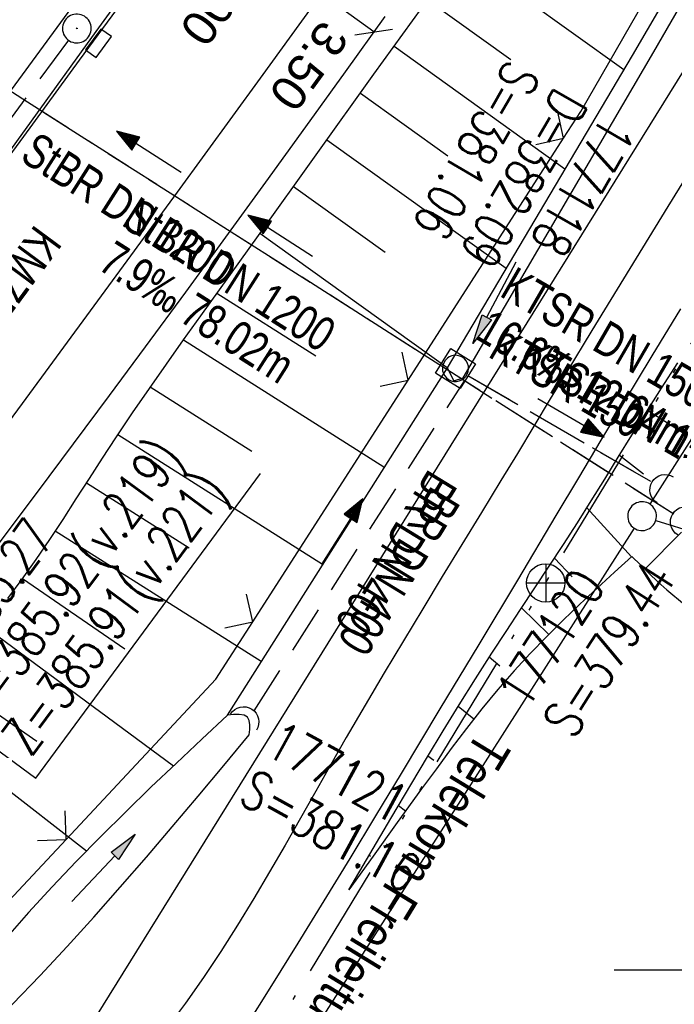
# Model space of a CAD drawing. Extents: x 508656 to 509297, y 448622 to 449584.
# Tile 15 of 53: x 508864 to 508898, y 448798 to 448850. Entities that reach past the tile are written whole.
import ezdxf
from ezdxf.enums import TextEntityAlignment as Align

# ---------------------------------------------------------------- set-up
doc = ezdxf.new("R2010")
doc.units = 0
doc.header["$LTSCALE"] = 10
doc.header["$MEASUREMENT"] = 0
for name, pattern in [('ACAD_ISO14W100', [25.5, 12, -3, 0.5, -3, 0.5, -3, 0.5, -3]), ('ACHSE', [5.5, 4, -0.5, 0.5, -0.5]), ('AUSGEZOGEN', [0]), ('LT00', [0]), ('LT12', [0.4, 0.3, -0.1]), ('STRICHLINIE2', [0.375, 0.25, -0.125])]:
    doc.linetypes.add(name, pattern=pattern)
doc.layers.get('0').update_dxf_attribs({"linetype": 'LT00'})
for name, color, linetype in [('--EK_FBR', 250, 'LT00'), ('--EK_Halt-Pfeil', 4, 'LT00'), ('--EK_Haltung', 7, 'STRICHLINIE2'), ('--EK_Haltung-Text', 140, 'LT00'), ('--EK_Schacht-Text', 5, 'LT00'), ('--EL_DFK_AB_L', 21, 'LT00'), ('--EL_Halt-Pfeil', 4, 'LT00'), ('--EL_Haltung', 182, 'STRICHLINIE2'), ('--EL_Haltung-Text', 182, 'LT00'), ('-AX-093', 35, 'ACHSE'), ('BEMAßUNG', 255, 'Continuous'), ('DFK_AB_L', 21, 'LT00'), ('DFK_GZPKT', 250, 'LT00'), ('DFK_KATASTER', 250, 'LT00'), ('DL', 182, 'LT12'), ('DL_PFEIL', 201, 'LT00'), ('DL_TEXT', 182, 'LT00'), ('PFEIL', 140, 'AUSGEZOGEN'), ('TELEKOM', 210, 'ACAD_ISO14W100'), ('TELEKOM_TEXT', 210, 'Continuous'), ('V124_AFBR_BAB', 250, 'LT00'), ('V124_BOESCH', 250, 'LT00'), ('V124_BOSCHUNG', 250, 'LT00'), ('V124_GRABEN', 250, 'LT00'), ('V124_H_BORD', 8, 'LT00'), ('V124_KA_MULD', 182, 'LT00'), ('V124_KA_PRUF', 182, 'LT00'), ('V124_LD_MARK', 250, 'LT00'), ('V124_RASTER', 250, 'LT00'), ('V124_SINKK', 182, 'LT00'), ('V124_UK_DURCH', 182, 'LT00'), ('V124_ZAUN', 40, 'LT00')]:
    doc.layers.add(name, color=color, linetype=linetype)
doc.styles.add('Arial', font='ARIAL.TTF')
doc.styles.add('Haltungsbeschriftung', font='ARIAL.TTF', dxfattribs={"width": 0.75})
doc.styles.add('schachtbeschriftung', font='romans.shx', dxfattribs={"width": 0.75, "height": 2})
doc.styles.add('Versorgungsltg', font='ARIAL.TTF', dxfattribs={"width": 0.8, "height": 2})

# ---------------------------------------------------------------- blocks, each defined once
blk = doc.blocks.new('SYMB7010')
at = {"color": 0, "linetype": 'ByBlock'}
for points in [[(-0.031408, 0.499213), (-0.093728, 0.49134), (-0.15457, 0.475719), (-0.212975, 0.452595), (-0.268021, 0.422333), (-0.31884, 0.385411), (-0.36463, 0.342411), (-0.40467, 0.29401), (-0.438329, 0.240973), (-0.465074, 0.184136), (-0.484486, 0.124395), (-0.496256, 0.062692), (-0.5002, 0)], [(0.5002, 0), (0.496256, 0.062692), (0.484485, 0.124395), (0.465074, 0.184136), (0.438329, 0.240973), (0.40467, 0.29401), (0.36463, 0.342411), (0.31884, 0.385411), (0.268021, 0.422333), (0.212975, 0.452595), (0.15457, 0.475719), (0.093728, 0.49134), (0.031408, 0.499213), (-0.031408, 0.499213)], [(-0.5002, 0), (-0.496256, -0.062692), (-0.484486, -0.124395), (-0.465075, -0.184136), (-0.438329, -0.240973), (-0.404671, -0.29401), (-0.36463, -0.342411), (-0.31884, -0.385411), (-0.268021, -0.422333), (-0.212975, -0.452595), (-0.154571, -0.475719), (-0.093728, -0.49134), (-0.031408, -0.499213), (0.031408, -0.499213)], [(0.031408, -0.499213), (0.093728, -0.491341), (0.15457, -0.475719), (0.212975, -0.452595), (0.268021, -0.422333), (0.31884, -0.385411), (0.36463, -0.342411), (0.404671, -0.294011), (0.438329, -0.240974), (0.465075, -0.184136), (0.484486, -0.124395), (0.496256, -0.062692), (0.500201, 0)]]:
    blk.add_lwpolyline(points, dxfattribs=at)
blk = doc.blocks.new('Pfreil3')
at = {"layer": 'PFEIL'}
blk.add_hatch(color=256, dxfattribs=at).paths.add_polyline_path([(-1.549, 0.273), (-1.549, -0.273), (0, 0)])
for p, q in [((-1.549, 0), (-4.831, 0)), ((-1.549, -0.273), (-1.549, 0.273)), ((-1.549, 0.273), (0, 0)), ((0, 0), (-1.549, -0.273))]:
    blk.add_line(p, q, dxfattribs=at)
blk = doc.blocks.new('SYMB0024')
at = {"color": 0, "linetype": 'ByBlock'}
for p, q in [((-0.5, 0.5), (0, 0)), ((0, 0), (0.5, 0.5))]:
    blk.add_line(p, q, dxfattribs=at)
blk = doc.blocks.new('SYMB0003')
at = {"color": 0, "linetype": 'ByBlock'}
for p, q in [((-0.015712, 0), (0.010166, 0.012015)), ((0, -0.021257), (-0.015712, 0)), ((0.010166, 0.012015), (0, -0.021257))]:
    blk.add_line(p, q, dxfattribs=at)
for points in [[(-0.031395, 0.499013), (-0.093691, 0.491144), (-0.154509, 0.475528), (-0.21289, 0.452414), (-0.267913, 0.422164), (-0.318712, 0.385257), (-0.364484, 0.342274), (-0.404509, 0.293893), (-0.438154, 0.240877), (-0.464888, 0.184062), (-0.484292, 0.124345), (-0.496058, 0.062667), (-0.5, 0)], [(0.5, 0), (0.496057, 0.062667), (0.484292, 0.124345), (0.464888, 0.184062), (0.438153, 0.240877), (0.404509, 0.293893), (0.364484, 0.342274), (0.318712, 0.385257), (0.267913, 0.422164), (0.21289, 0.452414), (0.154509, 0.475528), (0.093691, 0.491144), (0.031395, 0.499013), (-0.031395, 0.499013)], [(-0.5, 0), (-0.496058, -0.062667), (-0.484292, -0.124345), (-0.464888, -0.184062), (-0.438154, -0.240877), (-0.404509, -0.293893), (-0.364485, -0.342274), (-0.318712, -0.385257), (-0.267914, -0.422164), (-0.21289, -0.452414), (-0.154509, -0.475529), (-0.093691, -0.491144), (-0.031395, -0.499014), (0.031395, -0.499014)], [(0.031395, -0.499014), (0.093691, -0.491144), (0.154509, -0.475529), (0.21289, -0.452414), (0.267914, -0.422164), (0.318712, -0.385257), (0.364485, -0.342274), (0.404509, -0.293893), (0.438154, -0.240877), (0.464889, -0.184062), (0.484292, -0.124345), (0.496058, -0.062667), (0.5, 0)]]:
    blk.add_lwpolyline(points, dxfattribs=at)
blk = doc.blocks.new('SYMB0652')
at = {"color": 0, "linetype": 'ByBlock'}
blk.add_lwpolyline([(-0.15, -0.075), (0.15, -0.075), (0.15, 0.075), (-0.15, 0.075), (-0.15, -0.075)], dxfattribs=at)
blk = doc.blocks.new('SYMB1210')
at = {"color": 0, "linetype": 'ByBlock'}
blk.add_line((0.018815, -0.179014), (0.055623, -0.17119), dxfattribs=at)
for points in [[(-0.2, -0.2), (-0.2, 0.2), (0.2, 0.2), (0.2, -0.2), (-0.2, -0.2)], [(0.018815, 0.179014), (-0.018815, 0.179014), (-0.055623, 0.17119), (-0.09, 0.155885), (-0.120444, 0.133766), (-0.145623, 0.105801), (-0.164438, 0.073213), (-0.176067, 0.037424), (-0.18, 0)], [(0.18, 0), (0.176067, 0.037424), (0.164438, 0.073213), (0.145623, 0.105801), (0.120444, 0.133766), (0.09, 0.155885), (0.055623, 0.17119), (0.018815, 0.179014)], [(-0.18, 0), (-0.176067, -0.037424), (-0.164438, -0.073213), (-0.145623, -0.105801), (-0.120444, -0.133766), (-0.09, -0.155885), (-0.055623, -0.17119), (-0.018815, -0.179014), (0.018815, -0.179014)], [(0.055623, -0.17119), (0.09, -0.155885), (0.120444, -0.133766), (0.145623, -0.105801), (0.164438, -0.073213), (0.176067, -0.037424), (0.18, 0)]]:
    blk.add_lwpolyline(points, dxfattribs=at)
blk = doc.blocks.new('SYMB1107')
at = {"color": 0, "linetype": 'ByBlock'}
for points in [[(-0.2, 0), (-0.196157, 0.039018), (-0.184776, 0.076537), (-0.166294, 0.111114), (-0.141421, 0.141421), (-0.111114, 0.166294), (-0.076537, 0.184776), (-0.039018, 0.196157), (0, 0.2)], [(0, 0.2), (0.039018, 0.196157), (0.076537, 0.184776), (0.111114, 0.166294), (0.141421, 0.141421), (0.166294, 0.111114), (0.184776, 0.076537), (0.196157, 0.039018), (0.2, 0)]]:
    blk.add_lwpolyline(points, dxfattribs=at)
blk = doc.blocks.new('SYMB0070')
at = {"color": 0, "linetype": 'ByBlock'}
for p, q in [((-0.5, 0), (0.2, 0)), ((0.5, 0), (0.2, 0.1)), ((0.2, 0.1), (0.2, 0)), ((0.468, 0), (0.21, 0.086)), ((0.21, 0.086), (0.21, -0.086)), ((0.21, -0.086), (0.468, 0)), ((0.22, -0.072), (0.437, 0)), ((0.23, -0.058), (0.405, 0)), ((0.24, -0.045), (0.374, 0)), ((0.342, 0), (0.25, 0.031)), ((0.25, 0.031), (0.25, -0.031)), ((0.25, -0.031), (0.342, 0)), ((0.26, -0.017), (0.31, 0)), ((0.27, -0.003), (0.279, 0))]:
    blk.add_line(p, q, dxfattribs=at)
for points in [[(0.2, 0), (0.2, -0.1), (0.5, 0)], [(0.437, 0), (0.22, 0.072), (0.22, -0.072)], [(0.405, 0), (0.23, 0.058), (0.23, -0.058)], [(0.374, 0), (0.24, 0.045), (0.24, -0.045)], [(0.31, 0), (0.26, 0.017), (0.26, -0.017)], [(0.279, 0), (0.27, 0.003), (0.27, -0.003)]]:
    blk.add_lwpolyline(points, dxfattribs=at)
blk = doc.blocks.new('_Oblique')
at = {"color": 0, "linetype": 'ByBlock', "lineweight": -2}
blk.add_line((-0.5, -0.5), (0.5, 0.5), dxfattribs=at)

msp = doc.modelspace()

# ---------------------------------------------------------------- linework, layer by layer
at = {"layer": '--EK_FBR', "color": 2}
msp.add_lwpolyline([(508841.379, 448812.562), (508843.804, 448815.832), (508846.227, 448819.104), (508849.24, 448823.18), (508852.249, 448827.26), (508855.254, 448831.342), (508858.256, 448835.427), (508861.257, 448839.512), (508864.182, 448843.497), (508867.104, 448847.484), (508870.023, 448851.474), (508872.935, 448855.469), (508875.841, 448859.468), (508880.926, 448866.512), (508885.983, 448873.575), (508891.011, 448880.66), (508895.357, 448886.834), (508899.681, 448893.023)], dxfattribs=at)
at = {"layer": '--EK_FBR'}
for points in [[(508883.041, 448849.762), (508880.966, 448846.878), (508878.888, 448843.997), (508876.806, 448841.119), (508874.718, 448838.245), (508872.622, 448835.377), (508870.517, 448832.516), (508868.643, 448829.987), (508866.762, 448827.462), (508864.878, 448824.941), (508862.992, 448822.421), (508861.106, 448819.9), (508859.224, 448817.377), (508857.346, 448814.85), (508855.477, 448812.317), (508854.29, 448810.7), (508853.105, 448809.081), (508851.92, 448807.463), (508850.731, 448805.846), (508849.538, 448804.234), (508848.164, 448802.395), (508846.784, 448800.562), (508845.398, 448798.731), (508844.011, 448796.902)], [(508899.122, 448841.99), (508897.801, 448839.839), (508896.48, 448837.688), (508895.159, 448835.537), (508893.841, 448833.384), (508892.528, 448831.228), (508891.669, 448829.808), (508890.811, 448828.387), (508889.952, 448826.966), (508889.092, 448825.545), (508888.074, 448823.874), (508887.053, 448822.203), (508886.033, 448820.533), (508885.015, 448818.861), (508884.002, 448817.187), (508882.997, 448815.51), (508882.004, 448813.828), (508881.023, 448812.141), (508880.22, 448810.737), (508879.424, 448809.331), (508878.627, 448807.925), (508877.826, 448806.521), (508877.015, 448805.122), (508876.189, 448803.731), (508875.342, 448802.348), (508874.468, 448800.978), (508873.564, 448799.621), (508872.623, 448798.281), (508871.641, 448796.96)], [(508875.753, 448797.007), (508877.139, 448799.198), (508878.511, 448801.4), (508879.87, 448803.609), (508881.22, 448805.825), (508882.564, 448808.044), (508883.903, 448810.266), (508885.928, 448813.628), (508887.95, 448816.991), (508889.969, 448820.356), (508891.983, 448823.724), (508893.153, 448825.686), (508894.325, 448827.648), (508895.5, 448829.607), (508896.984, 448832.062), (508898.475, 448834.512)]]:
    msp.add_lwpolyline(points, dxfattribs=at)
at = {"layer": '--EK_Haltung'}
for p, q in [((508898.109, 448823.79), (508833.58, 448864.923)), ((508866.514, 448848.528), (508851.22, 448827.812)), ((508876.209, 448813.526), (508887.189, 448830.751)), ((508887.371, 448831.024), (508897.015, 448825.441))]:
    msp.add_line(p, q, dxfattribs=at)
at = {"layer": '--EK_Schacht-Text', "flags": 128}
msp.add_lwpolyline([(508850.775, 448827.208), (508853.183, 448818.59), (508864.816, 448810.019), (508876.551, 448825.912)], dxfattribs=at)
at = {"layer": '--EL_DFK_AB_L'}
msp.add_line((508942.595, 448917.743), (508864.716, 448792.367), dxfattribs=at)
at = {"layer": '--EL_Haltung'}
for p, q in [((508898.109, 448823.79), (508833.58, 448864.923)), ((508866.514, 448848.528), (508851.22, 448827.812)), ((508876.209, 448813.526), (508887.189, 448830.751)), ((508887.371, 448831.024), (508897.015, 448825.441))]:
    msp.add_line(p, q, dxfattribs=at)
at = {"layer": '-AX-093', "ltscale": 0.2}
msp.add_lwpolyline([(508944.336, 448963.763), (508939.113, 448955.487), (508933.834, 448947.248), (508928.499, 448939.044), (508923.113, 448930.874), (508917.679, 448922.736), (508912.198, 448914.63), (508906.674, 448906.552), (508901.109, 448898.503), (508895.506, 448890.48), (508889.868, 448882.482), (508884.197, 448874.507), (508878.496, 448866.553), (508872.767, 448858.62), (508867.013, 448850.704), (508861.237, 448842.806), (508855.44, 448834.921), (508849.626, 448827.05), (508843.797, 448819.19), (508837.955, 448811.339), (508832.103, 448803.496), (508826.244, 448795.659)], dxfattribs=at)
at = {"layer": 'BEMAßUNG'}
msp.add_line((508882.452, 448848.954), (508879.715, 448850.948), dxfattribs=at)
at = {"layer": 'DFK_AB_L'}
msp.add_line((508942.595, 448917.743), (508864.716, 448792.367), dxfattribs=at)
at = {"layer": 'DFK_KATASTER'}
for p, q in [((508944.407, 448898.877), (508896.864, 448824.322)), ((508897.176, 448823.464), (508916.835, 448817.304)), ((508876.094, 448791.751), (508896.057, 448823.057))]:
    msp.add_line(p, q, dxfattribs=at)
at = {"layer": 'DL'}
for p, q in [((508898.109, 448823.79), (508833.58, 448864.923)), ((508887.371, 448831.024), (508897.015, 448825.441))]:
    msp.add_line(p, q, dxfattribs=at)
at = {"layer": 'TELEKOM', "ltscale": 0.05, "flags": 128}
msp.add_lwpolyline([(508955.656, 448706.844), (508927.743, 448734.417), (508905.791, 448754.225), (508882.137, 448773.969), (508875.811, 448794.465), (508891.429, 448820.206), (508905.558, 448843.423), (508921.882, 448870.826), (508939.46, 448899.637), (508997.388, 448931.229), (509052.504, 448948.81), (509066.285, 448952.682)], dxfattribs=at)
at = {"layer": 'TELEKOM_TEXT'}
for p, q in [((508891.429, 448821.206), (508891.429, 448819.206)), ((508890.429, 448820.206), (508892.429, 448820.206))]:
    msp.add_line(p, q, dxfattribs=at)
msp.add_circle((508891.429, 448820.206), 1, dxfattribs=at)
at = {"layer": 'V124_AFBR_BAB', "color": 0}
msp.add_lwpolyline([(508841.379, 448812.562), (508843.804, 448815.832), (508846.227, 448819.104), (508849.24, 448823.18), (508852.249, 448827.26), (508855.254, 448831.342), (508858.256, 448835.427), (508861.257, 448839.512), (508864.182, 448843.497), (508867.104, 448847.484), (508870.023, 448851.474), (508872.935, 448855.469), (508875.841, 448859.468), (508880.926, 448866.512), (508885.983, 448873.575), (508891.011, 448880.66), (508895.357, 448886.834), (508899.681, 448893.023)], dxfattribs=at)
at = {"layer": 'V124_AFBR_BAB'}
for points in [[(508883.041, 448849.762), (508880.966, 448846.878), (508878.888, 448843.997), (508876.806, 448841.119), (508874.718, 448838.245), (508872.622, 448835.377), (508870.517, 448832.516), (508868.643, 448829.987), (508866.762, 448827.462), (508864.878, 448824.941), (508862.992, 448822.421), (508861.106, 448819.9), (508859.224, 448817.377), (508857.346, 448814.85), (508855.477, 448812.317), (508854.29, 448810.7), (508853.105, 448809.081), (508851.92, 448807.463), (508850.731, 448805.846), (508849.538, 448804.234), (508848.164, 448802.395), (508846.784, 448800.562), (508845.398, 448798.731), (508844.011, 448796.902)], [(508899.122, 448841.99), (508897.801, 448839.839), (508896.48, 448837.688), (508895.159, 448835.537), (508893.841, 448833.384), (508892.528, 448831.228), (508891.669, 448829.808), (508890.811, 448828.387), (508889.952, 448826.966), (508889.092, 448825.545), (508888.074, 448823.874), (508887.053, 448822.203), (508886.033, 448820.533), (508885.015, 448818.861), (508884.002, 448817.187), (508882.997, 448815.51), (508882.004, 448813.828), (508881.023, 448812.141), (508880.22, 448810.737), (508879.424, 448809.331), (508878.627, 448807.925), (508877.826, 448806.521), (508877.015, 448805.122), (508876.189, 448803.731), (508875.342, 448802.348), (508874.468, 448800.978), (508873.564, 448799.621), (508872.623, 448798.281), (508871.641, 448796.96)], [(508875.753, 448797.007), (508877.139, 448799.198), (508878.511, 448801.4), (508879.87, 448803.609), (508881.22, 448805.825), (508882.564, 448808.044), (508883.903, 448810.266), (508885.928, 448813.628), (508887.95, 448816.991), (508889.969, 448820.356), (508891.983, 448823.724), (508893.153, 448825.686), (508894.325, 448827.648), (508895.5, 448829.607), (508896.984, 448832.062), (508898.475, 448834.512)]]:
    msp.add_lwpolyline(points, dxfattribs=at)
at = {"layer": 'V124_BOESCH'}
msp.add_line((508886.278, 448831.437), (508874.8, 448813.299), dxfattribs=at)
for points in [[(508863.357, 448819.397), (508864.103, 448820.397), (508864.829, 448821.421), (508865.539, 448822.463), (508866.237, 448823.52), (508866.927, 448824.585), (508867.615, 448825.653), (508868.303, 448826.72), (508868.997, 448827.78), (508869.865, 448829.074), (508870.744, 448830.353), (508871.633, 448831.621), (508872.528, 448832.883), (508873.426, 448834.141), (508876.433, 448838.342), (508879.447, 448842.543), (508882.466, 448846.745), (508885.488, 448850.949)], [(508881.156, 448804.184), (508882.25, 448806.045), (508883.346, 448807.906), (508884.447, 448809.764), (508885.263, 448811.131), (508886.085, 448812.494), (508886.916, 448813.851), (508887.759, 448815.201), (508888.616, 448816.541), (508889.361, 448817.678), (508890.113, 448818.81), (508890.867, 448819.941), (508891.618, 448821.074), (508892.362, 448822.212), (508893.086, 448823.344), (508893.8, 448824.483), (508894.509, 448825.625), (508895.215, 448826.768), (508895.922, 448827.91), (508896.634, 448829.048), (508897.478, 448830.376), (508898.329, 448831.698)], [(508895.925, 448821.591), (508895.018, 448820.766), (508894.114, 448819.938), (508893.218, 448819.102), (508892.333, 448818.256), (508891.463, 448817.396), (508890.613, 448816.519), (508889.785, 448815.621), (508888.93, 448814.637), (508888.101, 448813.629), (508887.294, 448812.603), (508886.503, 448811.562), (508885.724, 448810.511), (508884.954, 448809.455), (508883.683, 448807.7), (508882.418, 448805.942), (508881.156, 448804.184)], [(508895.925, 448821.591), (508896.374, 448821.143), (508896.826, 448820.699), (508897.284, 448820.263), (508897.752, 448819.841), (508898.669, 448819.088), (508899.627, 448818.394), (508900.622, 448817.753), (508901.65, 448817.162), (508902.709, 448816.615), (508903.795, 448816.107), (508904.904, 448815.633), (508906.033, 448815.189), (508907.179, 448814.77), (508908.339, 448814.37), (508909.508, 448813.985), (508910.685, 448813.609), (508911.864, 448813.239)]]:
    msp.add_lwpolyline(points, dxfattribs=at)
at = {"layer": 'V124_BOSCHUNG'}
for p, q in [((508887.017, 448853.077), (508895.501, 448846.995)), ((508885.266, 448850.641), (508889.616, 448847.523)), ((508883.515, 448848.205), (508892.43, 448841.814)), ((508881.764, 448845.769), (508886.329, 448842.496)), ((508880.014, 448843.332), (508889.359, 448836.633)), ((508878.265, 448840.895), (508883.044, 448837.469)), ((508876.516, 448838.457), (508886.287, 448831.453)), ((508879.429, 448832.043), (508874.264, 448835.312)), ((508882.989, 448826.24), (508872.516, 448832.867)), ((508876.085, 448827.059), (508870.786, 448830.412)), ((508896.741, 448829.218), (508898.736, 448827.957)), ((508879.781, 448821.17), (508869.097, 448827.931)), ((508895.286, 448826.869), (508896.533, 448825.901)), ((508872.819, 448822.025), (508867.462, 448825.415)), ((508895.902, 448821.57), (508893.579, 448824.129)), ((508876.572, 448816.1), (508865.828, 448822.899)), ((508896.602, 448820.918), (508898.51, 448822.854)), ((508892.804, 448820.53), (508891.893, 448821.492)), ((508869.465, 448816.756), (508864.125, 448820.427)), ((508891.587, 448817.52), (508890.174, 448818.903)), ((508862.162, 448817.918), (508872.005, 448810.668)), ((508889.027, 448815.857), (508888.484, 448816.336)), ((508859.952, 448815.373), (508864.864, 448811.949)), ((508887.681, 448813.1), (508886.859, 448813.758)), ((508858.68, 448813.043), (508867.469, 448806.229)), ((508885.583, 448810.945), (508885.285, 448811.168)), ((508884.118, 448808.302), (508883.743, 448808.576)), ((508882.289, 448805.925), (508882.212, 448805.98))]:
    msp.add_line(p, q, dxfattribs=at)
at = {"layer": 'V124_GRABEN'}
for points in [[(508887.127, 448830.91), (508897.075, 448847.919), (508907.217, 448865.479), (508918.03, 448883.296), (508930.645, 448906.098), (508931.702, 448906.719), (508949.178, 448920.51), (508959.236, 448928.238), (508965.324, 448933.349), (508976.698, 448943.593), (508988.054, 448956.792), (508997.843, 448972.493), (509005.477, 448988.184)], [(508941.712, 448933.262), (508940.202, 448930.951), (508938.705, 448928.634), (508937.215, 448926.31), (508935.732, 448923.984), (508934.251, 448921.655), (508931.419, 448915.658), (508930.763, 448914.797), (508930.181, 448913.884), (508929.676, 448912.927), (508929.253, 448911.931), (508928.913, 448910.903), (508929.131, 448909.778), (508929.455, 448908.679), (508929.881, 448907.615), (508929.213, 448905.995), (508917.089, 448883.692), (508906.48, 448865.788), (508895.934, 448847.725), (508886.278, 448831.437)], [(508886.278, 448831.437), (508886.631, 448830.746), (508887.127, 448830.91)], [(508874.817, 448813.312), (508873.482, 448812.059), (508872.151, 448810.803), (508870.826, 448809.54), (508869.511, 448808.266), (508868.211, 448806.979), (508866.928, 448805.675), (508865.665, 448804.35), (508864.427, 448803.001), (508863.217, 448801.625), (508862.038, 448800.218), (508860.893, 448798.776), (508860.315, 448798.015)], [(508875.958, 448812.274), (508875.979, 448812.55), (508875.982, 448812.807), (508875.949, 448813.029), (508875.861, 448813.196), (508875.682, 448813.306), (508875.432, 448813.347), (508875.137, 448813.341), (508874.817, 448813.312)], [(508862.133, 448796.762), (508863.596, 448798.227), (508865.035, 448799.719), (508866.45, 448801.236), (508867.845, 448802.773), (508869.224, 448804.329), (508870.588, 448805.9), (508871.94, 448807.483), (508873.285, 448809.075), (508874.623, 448810.673), (508875.958, 448812.274)]]:
    msp.add_lwpolyline(points, dxfattribs=at)
at = {"layer": 'V124_H_BORD'}
msp.add_lwpolyline([(508861.193, 448839.624), (508864.583, 448844.304), (508867.971, 448848.984), (508871.357, 448853.666), (508874.74, 448858.351), (508878.119, 448863.038), (508881.492, 448867.729), (508884.858, 448872.425), (508888.217, 448877.127), (508891.567, 448881.834), (508894.908, 448886.549), (508898.237, 448891.271), (508901.554, 448896.002), (508904.858, 448900.743), (508908.148, 448905.493), (508912.106, 448911.253), (508916.042, 448917.028), (508919.952, 448922.821), (508923.838, 448928.631), (508927.698, 448934.457), (508931.53, 448940.302), (508935.335, 448946.165), (508939.111, 448952.046), (508942.857, 448957.946)], dxfattribs=at)
at = {"layer": 'V124_LD_MARK'}
msp.add_lwpolyline([(508906.437, 448888.483), (508902.217, 448882.454), (508897.978, 448876.439), (508893.72, 448870.438), (508889.445, 448864.448), (508885.154, 448858.471), (508880.847, 448852.505), (508876.525, 448846.549), (508872.189, 448840.603), (508867.841, 448834.667), (508864.095, 448829.572), (508860.34, 448824.483), (508856.579, 448819.4), (508852.812, 448814.321), (508849.039, 448809.246), (508845.261, 448804.174), (508841.48, 448799.105), (508837.695, 448794.039)], dxfattribs=at)
at = {"layer": 'V124_RASTER'}
msp.add_line((508904.996, 448800), (508894.996, 448800), dxfattribs=at)
at = {"layer": 'V124_ZAUN'}
for p, q in [((508884.247, 448830.788), (508892.359, 448843.405)), ((508876.135, 448818.17), (508884.247, 448830.788))]:
    msp.add_line(p, q, dxfattribs=at)
for points in [[(508892.359, 448843.405), (508893.255, 448844.799), (508899.905, 448856.367)], [(508866.393, 448806.823), (508874.218, 448815.187), (508876.135, 448818.17)], [(508855.932, 448798.887), (508857.666, 448797.493), (508866.393, 448806.823)]]:
    msp.add_lwpolyline(points, dxfattribs=at)

# ---------------------------------------------------------------- block references
at = {"layer": '--EK_Halt-Pfeil', "zscale": 4}
for p, xscale, yscale, rotation in [((508877.576, 448838.322), 3.999999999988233, 4, 147.4829400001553), ((508892.75, 448828.818), 4.000000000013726, 4, 329.9276399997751), ((508880.826, 448822.895), 4.000000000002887, 3.999999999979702, 57.82149336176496)]:
    msp.add_blockref('SYMB0070', p, dxfattribs=dict(at, xscale=xscale, yscale=yscale, rotation=rotation))
at = {"layer": '--EL_Halt-Pfeil', "zscale": 4}
for p, xscale, yscale, rotation in [((508870.708, 448842.696), 3.999999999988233, 4, 147.4829400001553), ((508892.75, 448828.818), 4.000000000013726, 4, 329.9276399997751), ((508880.826, 448822.895), 4.000000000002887, 3.999999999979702, 57.82149336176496)]:
    msp.add_blockref('SYMB0070', p, dxfattribs=dict(at, xscale=xscale, yscale=yscale, rotation=rotation))
at = {"layer": 'BEMAßUNG', "xscale": 1.4, "yscale": 1.4, "zscale": 1.4, "rotation": 323.911864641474}
msp.add_blockref('_Oblique', (508882.452, 448848.954), dxfattribs=at)
at = {"layer": 'DFK_GZPKT', "xscale": 1.500000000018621, "yscale": 1.5, "zscale": 1.5, "rotation": 264.7377099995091}
msp.add_blockref('SYMB7010', (508896.46, 448823.69), dxfattribs=at)
at = {"layer": 'DL_PFEIL', "xscale": 4.000000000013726, "yscale": 4, "zscale": 4, "rotation": 329.9276399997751}
msp.add_blockref('SYMB0070', (508892.75, 448828.818), dxfattribs=at)
at = {"layer": 'PFEIL'}
for p, rotation in [((508887.632, 448832.699), 242.0904231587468), ((508870.003, 448807.091), 46.72052141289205)]:
    msp.add_blockref('Pfreil3', p, dxfattribs=dict(at, rotation=rotation))
at = {"layer": 'V124_KA_MULD', "xscale": 3.800000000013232, "yscale": 3.799999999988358, "zscale": 3.8, "rotation": 238.1530464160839}
msp.add_blockref('SYMB1210', (508886.722, 448831.399), dxfattribs=at)
at = {"layer": 'V124_KA_PRUF', "xscale": 1.50000000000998, "yscale": 1.5, "zscale": 1.5, "rotation": 245.7719999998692}
msp.add_blockref('SYMB0003', (508866.959, 448849.132), dxfattribs=at)
at = {"layer": 'V124_SINKK', "xscale": 4.500000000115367, "yscale": 4.5, "zscale": 4.5, "rotation": 53.81751818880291}
msp.add_blockref('SYMB0652', (508868.088, 448848.365), dxfattribs=at)
at = {"layer": 'V124_UK_DURCH', "yscale": 3.999999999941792, "zscale": 4}
for p, xscale, rotation in [((508897.664, 448825.064), 4.000000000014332, 58.22101101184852), ((508898.741, 448823.387), 4.000000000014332, 58.22101101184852), ((508875.657, 448812.946), 4.000000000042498, 327.67878076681)]:
    msp.add_blockref('SYMB1107', p, dxfattribs=dict(at, xscale=xscale, rotation=rotation))
at = {"layer": 'V124_ZAUN', "yscale": 2.099999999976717, "zscale": 2.1}
for p, xscale, rotation in [((508892.359, 448843.405), 2.100000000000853, 57.26407000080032), ((508884.247, 448830.788), 2.100000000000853, 57.26407000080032), ((508876.135, 448818.17), 2.100000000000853, 57.26407000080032), ((508866.393, 448806.823), 2.100000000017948, 46.91238999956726)]:
    msp.add_blockref('SYMB0024', p, dxfattribs=dict(at, xscale=xscale, rotation=rotation))

# ---------------------------------------------------------------- texts
at = {"layer": '--EK_Haltung-Text', "style": 'Haltungsbeschriftung', "width": 0.75}
for s, rotation, p in [('StBR DN 1200', -32.5171, (508869.238, 448838.837)), ('KMZR DN 350', -126.4366, (508864.793, 448838.96)), ('7.9‰ 78.02m', -32.5171, (508867.987, 448836.621)), ('KTSR DN 150', -30.0724, (508888.96, 448835.204)), ('16.6‰ 12.64m', -30.0724, (508887.677, 448832.988)), ('BR DN 400', 238.5727, (508885.343, 448826.211))]:
    msp.add_text(s, height=1.8, rotation=rotation, dxfattribs=at).set_placement(p)
at = {"layer": '--EK_Schacht-Text', "style": 'schachtbeschriftung', "width": 0.75}
for s, rotation, p in [('S=381.06', -120.0724, (508889.46, 448847.608)), ('D=382.09', -120.0724, (508891.952, 448846.164)), ('177118', -120.0724, (508894.445, 448844.721)), ('Z=385.92(v.219)', 53.4003, (508862.217, 448812.788)), ('Z=385.91(v.221)', 53.4003, (508864.529, 448811.07)), ('S=385.27', 53.4003, (508859.905, 448814.507)), ('177120', 57.4829, (508890.453, 448813.531)), ('S=379.44', 57.4829, (508892.881, 448811.983)), ('177121', 331.3729, (508876.696, 448811.304)), ('S=381.16', 331.3729, (508875.317, 448808.776))]:
    msp.add_text(s, height=2, rotation=rotation, dxfattribs=at).set_placement(p)
at = {"layer": '--EL_Haltung-Text', "style": 'Haltungsbeschriftung', "width": 0.75}
for s, rotation, p in [('StBR DN 1200', -32.5171, (508863.921, 448842.289)), ('KTSR DN 150', -30.0724, (508889.876, 448831.555)), ('BR DN 400', 238.5727, (508885.492, 448825.336))]:
    msp.add_text(s, height=1.8, rotation=rotation, dxfattribs=at).set_placement(p)
at = {"layer": 'BEMAßUNG', "char_height": 1.8, "attachment_point": 5, "rotation": 233.9119, "style": 'Arial'}
for s, insert in [('\\A1;8.00', (508874.398, 448850.57)), ('\\A1;3.50', (508879.057, 448847.175))]:
    msp.add_mtext(s, dxfattribs=dict(at, insert=insert))
at = {"layer": 'DL_TEXT', "style": 'Haltungsbeschriftung', "width": 0.75}
msp.add_text('KTSR 150', height=1.8, rotation=-30.0724, dxfattribs=at).set_placement((508888.359, 448832.037))
at = {"layer": 'TELEKOM_TEXT', "style": 'Versorgungsltg', "width": 0.8}
msp.add_text('Telekom Freileitung', height=2, rotation=238.5465, dxfattribs=at).set_placement((508882.819, 448804.173), align=Align.CENTER)

doc.saveas('drawing.dxf')
